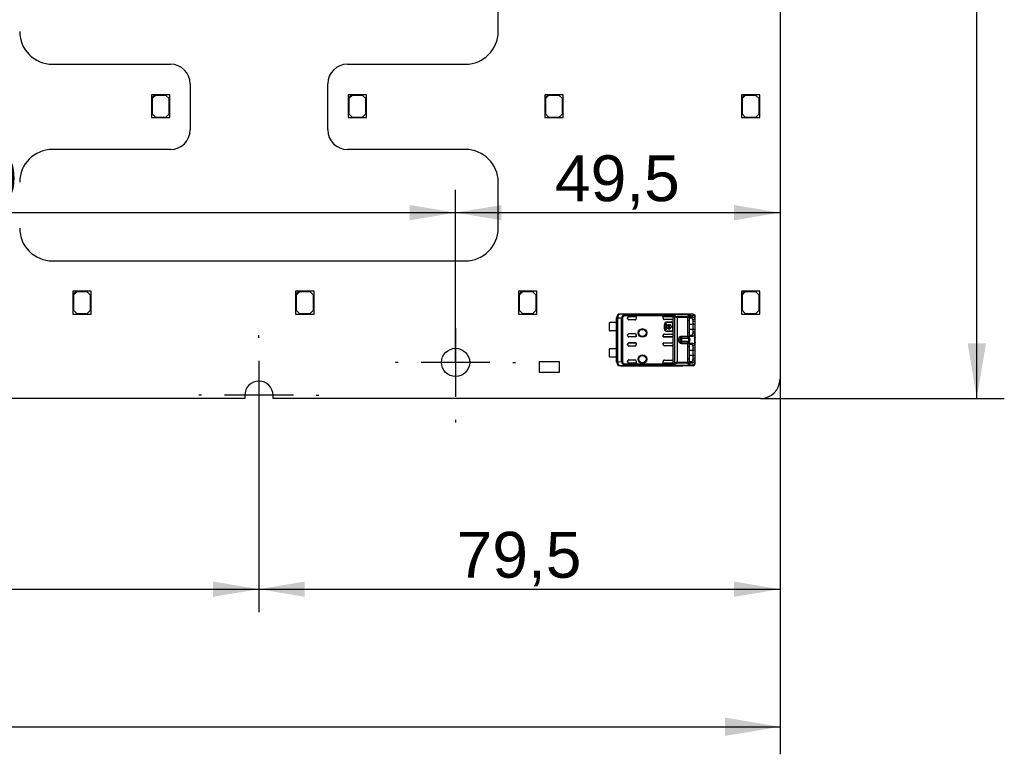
# Model space of a CAD drawing. Header units: millimetres. Extents: x 16 to 406, y 5 to 285.
# Tile 10 of 14: x 261 to 336, y 103 to 159. Entities that reach past the tile are written whole.
import ezdxf
from ezdxf.enums import TextEntityAlignment as Align
from ezdxf.lldxf.tags import DXFTag

# ---------------------------------------------------------------- set-up
doc = ezdxf.new("R2010")
doc.units = ezdxf.units.MM
doc.layers.add('Default', color=7, linetype='Continuous')
doc.layers.add('RECLED_519X261MM', color=7, linetype='Continuous')
doc.styles.add('SEACAD_Arial', font='arial.ttf')
tags = doc.linetypes.add('CENTER2', pattern=[28.575, 19.05, -3.175, 3.175, -3.175]).pattern_tags.tags
tags[10:11] = [DXFTag(74, 4), DXFTag(75, 0), DXFTag(340, '0'), DXFTag(46, 0.0), DXFTag(50, 0.0), DXFTag(44, 0.0), DXFTag(45, 0.0)]
tags[8:9] = [DXFTag(74, 4), DXFTag(75, 0), DXFTag(340, '0'), DXFTag(46, 0.0), DXFTag(50, 0.0), DXFTag(44, 0.0), DXFTag(45, 0.0)]
tags[6:7] = [DXFTag(74, 4), DXFTag(75, 0), DXFTag(340, '0'), DXFTag(46, 0.0), DXFTag(50, 0.0), DXFTag(44, 0.0), DXFTag(45, 0.0)]
tags[4:5] = [DXFTag(74, 4), DXFTag(75, 0), DXFTag(340, '0'), DXFTag(46, 0.0), DXFTag(50, 0.0), DXFTag(44, 0.0), DXFTag(45, 0.0)]
doc.dimstyles.new('ISO', dxfattribs={"dimtxt": 3.5, "dimasz": 3.5, "dimexe": 1.75, "dimexo": 0, "dimgap": 0.875, "dimtad": 1, "dimlfac": 2, "dimtxsty": 'SEACAD_Arial', "dimblk1": '_SE_FILLED', "dimblk2": '_SE_FILLED', "dimsah": 1, "dimcen": 1.75, "dimadec": 0, "dimazin": 0, "dimtfac": 0.5, "dimtdec": 3, "dimtmove": 0, "dimatfit": 3, "dimfxl": 1, "dimarcsym": 0})

# ---------------------------------------------------------------- blocks, each defined once
blk = doc.blocks.new('SEANNOT_GROUP6')
at = {"layer": 'Default', "color": 7, "linetype": 'CENTER2'}
for p, q in [((293.856, 136.94), (293.856, 137.14)), ((293.856, 135.19), (293.856, 129.94)), ((289.481, 132.565), (289.281, 132.565)), ((296.481, 132.565), (291.231, 132.565)), ((298.231, 132.565), (298.431, 132.565)), ((293.856, 128.19), (293.856, 127.99))]:
    blk.add_line(p, q, dxfattribs=at)
blk = doc.blocks.new('SEANNOT_GROUP7')
at = {"layer": 'Default', "color": 7, "linetype": 'CENTER2'}
for p, q in [((278.856, 134.44), (278.856, 134.64)), ((278.856, 132.69), (278.856, 127.44)), ((274.481, 130.065), (274.281, 130.065)), ((281.481, 130.065), (276.231, 130.065)), ((283.231, 130.065), (283.431, 130.065)), ((278.856, 125.69), (278.856, 125.49))]:
    blk.add_line(p, q, dxfattribs=at)
blk = doc.blocks.new('SE')
at = {"layer": 'RECLED_519X261MM', "color": 7, "linetype": 'Continuous'}
for p, q in [((318.606, 258.814), (318.606, 131.315)), ((297.106, 157.815), (297.106, 161.315)), ((263.106, 155.315), (272.105, 155.315)), ((285.607, 155.315), (294.606, 155.315)), ((273.606, 153.814), (273.606, 150.315)), ((284.106, 150.315), (284.106, 153.814)), ((270.906, 152.99), (270.656, 152.99)), ((270.656, 152.99), (270.656, 152.74)), ((270.656, 152.74), (270.906, 152.99)), ((270.656, 152.74), (270.656, 151.24)), ((270.956, 152.94), (270.706, 152.69)), ((270.706, 152.69), (270.706, 151.54)), ((272.056, 152.99), (270.906, 152.99)), ((271.756, 152.94), (270.956, 152.94)), ((272.006, 152.69), (271.756, 152.94)), ((272.006, 151.54), (272.006, 152.69)), ((272.056, 151.24), (272.056, 152.99)), ((285.906, 152.99), (285.656, 152.99)), ((285.656, 152.99), (285.656, 152.74)), ((285.656, 152.74), (285.906, 152.99)), ((285.656, 152.74), (285.656, 151.24)), ((285.956, 152.94), (285.706, 152.69)), ((285.706, 152.69), (285.706, 151.54)), ((287.056, 152.99), (285.906, 152.99)), ((286.756, 152.94), (285.956, 152.94)), ((287.006, 152.69), (286.756, 152.94)), ((287.006, 151.54), (287.006, 152.69)), ((287.056, 151.24), (287.056, 152.99)), ((300.906, 152.99), (300.656, 152.99)), ((300.656, 152.99), (300.656, 152.74)), ((300.656, 152.74), (300.906, 152.99)), ((300.656, 152.74), (300.656, 151.24)), ((300.956, 152.94), (300.706, 152.69)), ((300.706, 152.69), (300.706, 151.54)), ((302.056, 152.99), (300.906, 152.99)), ((301.756, 152.94), (300.956, 152.94)), ((302.006, 152.69), (301.756, 152.94)), ((302.006, 151.54), (302.006, 152.69)), ((302.056, 151.24), (302.056, 152.99)), ((315.906, 152.99), (315.656, 152.99)), ((315.656, 152.99), (315.656, 152.74)), ((315.656, 152.74), (315.906, 152.99)), ((315.656, 152.74), (315.656, 151.24)), ((315.956, 152.94), (315.706, 152.69)), ((315.706, 152.69), (315.706, 151.54)), ((317.056, 152.99), (315.906, 152.99)), ((316.756, 152.94), (315.956, 152.94)), ((317.006, 152.69), (316.756, 152.94)), ((317.006, 151.54), (317.006, 152.69)), ((317.056, 151.24), (317.056, 152.99)), ((270.656, 151.24), (272.056, 151.24)), ((270.706, 151.54), (270.956, 151.29)), ((270.956, 151.29), (271.756, 151.29)), ((271.756, 151.29), (272.006, 151.54)), ((285.656, 151.24), (287.056, 151.24)), ((285.706, 151.54), (285.956, 151.29)), ((285.956, 151.29), (286.756, 151.29)), ((286.756, 151.29), (287.006, 151.54)), ((300.656, 151.24), (302.056, 151.24)), ((300.706, 151.54), (300.956, 151.29)), ((300.956, 151.29), (301.756, 151.29)), ((301.756, 151.29), (302.006, 151.54)), ((315.656, 151.24), (317.056, 151.24)), ((315.706, 151.54), (315.956, 151.29)), ((315.956, 151.29), (316.756, 151.29)), ((316.756, 151.29), (317.006, 151.54)), ((272.105, 148.815), (263.106, 148.815)), ((294.606, 148.815), (285.607, 148.815)), ((297.106, 142.815), (297.106, 146.315)), ((263.106, 140.315), (294.606, 140.315)), ((264.906, 137.99), (264.656, 137.99)), ((264.656, 137.99), (264.656, 137.74)), ((264.656, 137.74), (264.906, 137.99)), ((264.656, 137.74), (264.656, 136.24)), ((264.956, 137.94), (264.706, 137.69)), ((264.706, 137.69), (264.706, 136.54)), ((266.056, 137.99), (264.906, 137.99)), ((265.756, 137.94), (264.956, 137.94)), ((266.006, 137.69), (265.756, 137.94)), ((266.006, 136.54), (266.006, 137.69)), ((266.056, 136.24), (266.056, 137.99)), ((281.906, 137.99), (281.656, 137.99)), ((281.656, 137.99), (281.656, 137.74)), ((281.656, 137.74), (281.906, 137.99)), ((281.656, 137.74), (281.656, 136.24)), ((281.956, 137.94), (281.706, 137.69)), ((281.706, 137.69), (281.706, 136.54)), ((283.056, 137.99), (281.906, 137.99)), ((282.756, 137.94), (281.956, 137.94)), ((283.006, 137.69), (282.756, 137.94)), ((283.006, 136.54), (283.006, 137.69)), ((283.056, 136.24), (283.056, 137.99)), ((298.906, 137.99), (298.656, 137.99)), ((298.656, 137.99), (298.656, 137.74)), ((298.656, 137.74), (298.906, 137.99)), ((298.656, 137.74), (298.656, 136.24)), ((298.956, 137.94), (298.706, 137.69)), ((298.706, 137.69), (298.706, 136.54)), ((300.056, 137.99), (298.906, 137.99)), ((299.756, 137.94), (298.956, 137.94)), ((300.006, 137.69), (299.756, 137.94)), ((300.006, 136.54), (300.006, 137.69)), ((300.056, 136.24), (300.056, 137.99)), ((315.906, 137.99), (315.656, 137.99)), ((315.656, 137.99), (315.656, 137.74)), ((315.656, 137.74), (315.906, 137.99)), ((315.656, 137.74), (315.656, 136.24)), ((315.956, 137.94), (315.706, 137.69)), ((315.706, 137.69), (315.706, 136.54)), ((317.056, 137.99), (315.906, 137.99)), ((316.756, 137.94), (315.956, 137.94)), ((317.006, 137.69), (316.756, 137.94)), ((317.006, 136.54), (317.006, 137.69)), ((317.056, 136.24), (317.056, 137.99)), ((264.656, 136.24), (266.056, 136.24)), ((264.706, 136.54), (264.956, 136.29)), ((264.956, 136.29), (265.756, 136.29)), ((265.756, 136.29), (266.006, 136.54)), ((281.656, 136.24), (283.056, 136.24)), ((281.706, 136.54), (281.956, 136.29)), ((281.956, 136.29), (282.756, 136.29)), ((282.756, 136.29), (283.006, 136.54)), ((298.656, 136.24), (300.056, 136.24)), ((298.706, 136.54), (298.956, 136.29)), ((298.956, 136.29), (299.756, 136.29)), ((299.756, 136.29), (300.006, 136.54)), ((306.131, 135.6), (306.131, 135.962)), ((306.139, 135.962), (306.131, 135.962)), ((306.139, 135.955), (306.139, 135.962)), ((306.139, 135.955), (306.139, 135.954)), ((306.21, 135.954), (306.139, 135.954)), ((306.139, 132.62), (306.139, 135.954)), ((306.21, 135.954), (306.21, 132.621)), ((306.521, 135.951), (306.21, 135.953)), ((306.431, 136.262), (311.156, 136.262)), ((306.431, 136.262), (306.439, 136.254)), ((306.775, 136.25), (306.439, 136.254)), ((306.521, 132.623), (306.521, 135.951)), ((306.597, 135.95), (306.521, 135.95)), ((306.597, 135.95), (306.597, 132.624)), ((306.668, 136.198), (306.711, 136.115)), ((306.711, 136.205), (310.478, 136.205)), ((306.711, 136.205), (306.711, 136.115)), ((310.448, 136.115), (306.711, 136.115)), ((306.775, 136.25), (311.669, 136.25)), ((306.775, 136.25), (306.775, 136.248)), ((306.775, 136.248), (311.669, 136.248)), ((306.981, 135.912), (306.981, 135.965)), ((307.081, 136.065), (307.631, 136.065)), ((307.081, 136.065), (307.081, 136.064)), ((307.628, 136.064), (307.081, 136.064)), ((307.628, 136.064), (307.631, 136.065)), ((307.628, 136.064), (307.628, 135.912)), ((307.631, 136.065), (307.631, 135.912)), ((309.681, 135.942), (309.681, 136.065)), ((309.681, 136.065), (310.348, 136.065)), ((309.685, 136.064), (309.681, 136.065)), ((310.348, 136.064), (309.685, 136.064)), ((309.685, 135.938), (309.685, 136.064)), ((310.348, 136.064), (310.348, 136.065)), ((310.448, 136.106), (310.448, 136.115)), ((310.448, 135.965), (310.448, 136.106)), ((310.448, 136.106), (310.589, 136.034)), ((310.448, 135.965), (310.448, 135.942)), ((310.478, 136.205), (310.646, 136.105)), ((310.589, 132.54), (310.589, 136.034)), ((311.579, 136.058), (310.759, 136.058)), ((310.759, 136.058), (310.759, 135.995)), ((310.759, 135.995), (310.759, 132.579)), ((311.579, 135.995), (310.759, 135.995)), ((311.156, 136.257), (311.156, 136.262)), ((311.156, 136.257), (311.159, 136.257)), ((311.96, 136.257), (311.156, 136.257)), ((311.579, 136.058), (311.616, 136.17)), ((311.579, 135.995), (311.579, 136.058)), ((311.579, 134.579), (311.579, 135.995)), ((311.673, 135.995), (311.579, 135.995)), ((311.616, 136.17), (311.669, 136.248)), ((311.96, 136.257), (311.669, 136.25)), ((311.669, 136.248), (311.669, 136.25)), ((311.673, 135.995), (311.673, 134.579)), ((311.738, 135.968), (311.817, 135.968)), ((311.763, 136.15), (312.054, 136.157)), ((311.959, 136.018), (311.795, 136.017)), ((311.818, 135.968), (311.959, 136.018)), ((311.96, 136.257), (312.007, 136.232)), ((312.101, 135.858), (312.101, 136.137)), ((312.131, 135.682), (312.131, 136.059)), ((315.656, 136.24), (317.056, 136.24)), ((315.706, 136.54), (315.956, 136.29)), ((315.956, 136.29), (316.756, 136.29)), ((316.756, 136.29), (317.006, 136.54)), ((305.581, 135.575), (305.581, 135)), ((306.132, 135.6), (305.656, 135.6)), ((306.132, 135.6), (306.132, 134.975)), ((307.531, 135.812), (307.081, 135.812)), ((307.628, 135.912), (307.631, 135.912)), ((309.685, 135.938), (309.681, 135.942)), ((310.348, 135.842), (309.781, 135.842)), ((309.785, 135.137), (309.785, 135.437)), ((309.798, 135.437), (309.785, 135.437)), ((309.798, 135.137), (309.798, 135.437)), ((309.857, 135.039), (309.857, 135.533)), ((309.857, 135.533), (309.924, 135.533)), ((309.924, 135.533), (309.924, 135.319)), ((309.924, 135.319), (309.975, 135.319)), ((309.975, 135.253), (309.924, 135.253)), ((309.924, 135.253), (309.924, 135.039)), ((309.998, 135.65), (310.298, 135.65)), ((309.998, 135.65), (309.998, 135.637)), ((309.998, 135.637), (310.298, 135.637)), ((310.037, 135.319), (310.243, 135.319)), ((310.243, 135.253), (310.037, 135.253)), ((310.099, 135.449), (310.099, 135.386)), ((310.182, 135.386), (310.182, 135.449)), ((310.298, 135.637), (310.298, 135.65)), ((310.306, 135.319), (310.357, 135.319)), ((310.357, 135.253), (310.306, 135.253)), ((310.357, 135.319), (310.357, 135.253)), ((310.411, 135.537), (310.398, 135.537)), ((310.398, 135.537), (310.398, 135.037)), ((310.411, 135.537), (310.411, 135.037)), ((310.448, 134.632), (310.448, 135.942)), ((311.684, 135.712), (311.684, 134.862)), ((311.982, 135.462), (311.684, 135.462)), ((311.96, 135.822), (312.101, 135.858)), ((312.131, 135.682), (311.982, 135.663)), ((311.982, 135.462), (311.982, 135.663)), ((312.131, 135.462), (311.982, 135.462)), ((311.982, 135.112), (311.982, 135.462)), ((312.131, 135.462), (312.131, 135.682)), ((312.131, 135.112), (312.131, 135.462)), ((306.132, 134.975), (305.656, 134.975)), ((306.131, 133.6), (306.131, 134.975)), ((306.981, 134.609), (306.981, 134.662)), ((307.081, 134.762), (307.531, 134.762)), ((307.081, 134.51), (307.081, 134.509)), ((307.628, 134.51), (307.081, 134.51)), ((307.631, 134.509), (307.081, 134.509)), ((307.628, 134.51), (307.628, 134.662)), ((307.631, 134.662), (307.628, 134.662)), ((307.628, 134.51), (307.631, 134.509)), ((307.631, 134.662), (307.631, 134.509)), ((309.685, 134.635), (309.681, 134.632)), ((309.681, 134.509), (309.681, 134.632)), ((309.685, 134.51), (309.681, 134.509)), ((309.681, 134.509), (310.348, 134.509)), ((309.685, 134.635), (309.685, 134.51)), ((310.348, 134.51), (309.685, 134.51)), ((309.781, 134.732), (310.348, 134.732)), ((309.785, 135.137), (309.798, 135.137)), ((309.924, 135.039), (309.857, 135.039)), ((310.298, 134.937), (309.998, 134.937)), ((309.998, 134.937), (309.998, 134.924)), ((310.298, 134.924), (309.998, 134.924)), ((310.298, 134.924), (310.298, 134.937)), ((310.348, 134.509), (310.348, 134.51)), ((310.398, 135.037), (310.411, 135.037)), ((310.448, 134.632), (310.448, 134.609)), ((310.448, 133.965), (310.448, 134.609)), ((311.017, 134.455), (310.983, 134.343)), ((311.081, 134.579), (311.579, 134.579)), ((311.081, 134.579), (311.081, 134.516)), ((311.579, 134.516), (311.081, 134.516)), ((311.081, 134.516), (311.081, 134.41)), ((311.579, 134.516), (311.579, 134.579)), ((311.579, 134.579), (311.673, 134.579)), ((311.613, 134.41), (311.579, 134.516)), ((311.654, 134.607), (311.795, 134.557)), ((311.684, 135.112), (311.982, 135.112)), ((311.817, 134.606), (311.738, 134.606)), ((311.795, 134.557), (311.959, 134.556)), ((311.959, 134.556), (311.818, 134.606)), ((312.101, 134.716), (311.96, 134.752)), ((311.982, 135.112), (312.131, 135.112)), ((311.982, 134.911), (311.982, 135.112)), ((311.982, 134.911), (312.131, 134.892)), ((312.101, 133.86), (312.101, 134.716)), ((312.131, 134.892), (312.131, 135.112)), ((312.131, 134.497), (312.131, 134.892)), ((312.131, 134.497), (312.131, 134.484)), ((306.981, 133.912), (306.981, 133.965)), ((307.081, 134.065), (307.631, 134.065)), ((307.081, 134.065), (307.081, 134.064)), ((307.628, 134.064), (307.081, 134.064)), ((307.531, 133.812), (307.081, 133.812)), ((307.628, 134.064), (307.631, 134.065)), ((307.628, 133.912), (307.628, 134.064)), ((307.628, 133.912), (307.631, 133.912)), ((307.631, 134.065), (307.631, 133.912)), ((309.681, 133.942), (309.681, 134.065)), ((309.681, 134.065), (310.348, 134.065)), ((309.685, 134.064), (309.681, 134.065)), ((309.685, 133.939), (309.681, 133.942)), ((309.685, 134.064), (309.685, 133.939)), ((309.685, 134.064), (310.348, 134.064)), ((310.348, 133.842), (309.781, 133.842)), ((310.348, 134.064), (310.348, 134.065)), ((310.448, 133.965), (310.448, 133.942)), ((310.448, 132.632), (310.448, 133.942)), ((310.884, 134.216), (310.884, 134.358)), ((310.884, 134.358), (310.983, 134.343)), ((310.884, 134.216), (310.983, 134.231)), ((310.981, 134.301), (310.981, 134.293)), ((310.981, 134.293), (310.983, 134.231)), ((311.081, 134.41), (311.081, 134.164)), ((311.081, 134.41), (311.613, 134.41)), ((311.613, 134.164), (311.081, 134.164)), ((311.081, 134.164), (311.081, 134.058)), ((311.081, 134.058), (311.579, 134.058)), ((311.081, 134.058), (311.081, 133.995)), ((311.579, 133.995), (311.081, 133.995)), ((311.579, 134.058), (311.613, 134.164)), ((311.579, 133.995), (311.579, 134.058)), ((311.579, 132.579), (311.579, 133.995)), ((311.673, 133.995), (311.579, 133.995)), ((311.673, 133.995), (311.673, 132.579)), ((311.684, 133.712), (311.684, 132.862)), ((311.738, 133.968), (311.817, 133.968)), ((311.959, 134.018), (311.795, 134.017)), ((311.818, 133.968), (311.959, 134.018)), ((312.101, 133.86), (311.96, 133.824)), ((312.131, 134.09), (312.131, 134.077)), ((312.131, 133.682), (312.131, 134.077)), ((305.581, 133.575), (305.581, 133)), ((306.132, 133.6), (305.656, 133.6)), ((306.132, 132.975), (305.656, 132.975)), ((306.131, 132.612), (306.131, 132.975)), ((306.132, 133.6), (306.132, 132.975)), ((311.982, 133.462), (311.684, 133.462)), ((311.684, 133.112), (311.982, 133.112)), ((312.131, 133.682), (311.982, 133.663)), ((311.982, 133.462), (311.982, 133.663)), ((311.982, 133.112), (311.982, 133.462)), ((312.131, 133.462), (311.982, 133.462)), ((311.982, 132.911), (311.982, 133.112)), ((311.982, 133.112), (312.131, 133.112)), ((312.131, 133.462), (312.131, 133.682)), ((312.131, 133.112), (312.131, 133.462)), ((312.131, 132.892), (312.131, 133.112)), ((301.781, 132.615), (300.231, 132.615)), ((300.231, 132.615), (300.231, 131.815)), ((301.781, 131.815), (301.781, 132.615)), ((306.131, 132.612), (306.139, 132.612)), ((306.139, 132.62), (306.21, 132.62)), ((306.139, 132.612), (306.139, 132.62)), ((306.139, 132.62), (306.139, 132.62)), ((306.21, 132.621), (306.521, 132.623)), ((306.439, 132.32), (306.431, 132.312)), ((306.431, 132.312), (311.156, 132.312)), ((306.439, 132.32), (306.775, 132.324)), ((306.521, 132.624), (306.597, 132.624)), ((306.671, 132.381), (306.668, 132.377)), ((306.671, 132.381), (306.711, 132.459)), ((306.711, 132.459), (310.448, 132.459)), ((306.711, 132.459), (306.711, 132.369)), ((310.48, 132.369), (306.711, 132.369)), ((306.775, 132.326), (306.775, 132.324)), ((306.775, 132.326), (311.669, 132.326)), ((311.669, 132.324), (306.775, 132.324)), ((306.981, 132.609), (306.981, 132.662)), ((307.081, 132.762), (307.531, 132.762)), ((307.081, 132.51), (307.081, 132.509)), ((307.628, 132.51), (307.081, 132.51)), ((307.631, 132.509), (307.081, 132.509)), ((307.631, 132.662), (307.628, 132.662)), ((307.628, 132.662), (307.628, 132.51)), ((307.628, 132.51), (307.631, 132.509)), ((307.631, 132.662), (307.631, 132.509)), ((309.685, 132.635), (309.681, 132.632)), ((309.681, 132.509), (309.681, 132.632)), ((309.685, 132.51), (309.681, 132.509)), ((309.681, 132.509), (310.348, 132.509)), ((309.685, 132.51), (309.685, 132.635)), ((310.348, 132.51), (309.685, 132.51)), ((309.781, 132.732), (310.348, 132.732)), ((310.348, 132.509), (310.348, 132.51)), ((310.448, 132.632), (310.448, 132.609)), ((310.448, 132.468), (310.448, 132.609)), ((310.646, 132.469), (310.48, 132.369)), ((310.759, 132.579), (311.579, 132.579)), ((310.759, 132.579), (310.759, 132.516)), ((311.579, 132.516), (310.759, 132.516)), ((311.159, 132.317), (311.156, 132.317)), ((311.156, 132.312), (311.156, 132.317)), ((311.156, 132.317), (311.96, 132.317)), ((311.579, 132.516), (311.579, 132.579)), ((311.579, 132.579), (311.673, 132.579)), ((311.616, 132.404), (311.579, 132.516)), ((311.669, 132.326), (311.616, 132.404)), ((311.654, 132.607), (311.795, 132.557)), ((311.669, 132.324), (311.669, 132.326)), ((311.669, 132.324), (311.96, 132.317)), ((311.817, 132.606), (311.738, 132.606)), ((312.054, 132.417), (311.763, 132.424)), ((311.795, 132.557), (311.959, 132.556)), ((311.959, 132.556), (311.818, 132.606)), ((312.101, 132.716), (311.96, 132.752)), ((311.982, 132.911), (312.131, 132.892)), ((312.101, 132.437), (312.101, 132.716)), ((312.131, 132.515), (312.131, 132.892)), ((300.231, 131.815), (301.781, 131.815)), ((277.781, 130.065), (277.781, 129.815)), ((279.931, 129.815), (279.931, 130.065)), ((277.781, 129.815), (234.931, 129.815)), ((317.106, 129.815), (279.931, 129.815))]:
    blk.add_line(p, q, dxfattribs=at)
for centre, radius in [((308.106, 134.812), 0.328), ((308.106, 134.812), 0.293), ((308.106, 134.812), 0.276), ((308.106, 134.812), 0.275), ((293.856, 132.565), 1.075), ((308.106, 132.812), 0.328), ((308.106, 132.812), 0.293), ((308.106, 132.812), 0.276), ((308.106, 132.812), 0.275)]:
    blk.add_circle(centre, radius, dxfattribs=at)
for centre, radius, start, end in [((263.106, 157.815), 2.5, 180, 270), ((294.606, 157.815), 2.5, 270, 0), ((272.105, 153.814), 1.501, 0, 90), ((285.607, 153.814), 1.501, 90, 180), ((272.105, 150.315), 1.501, 270, 0), ((285.607, 150.315), 1.501, 180, 270), ((263.106, 146.315), 2.5, 90, 180), ((294.606, 146.315), 2.5, 0, 90), ((263.106, 142.815), 2.5, 180, 270), ((294.606, 142.815), 2.5, 270, 0), ((306.439, 135.954), 0.3, 90.00397, 179.99564), ((306.811, 135.945), 0.29, 119.45696, 178.84003), ((306.707, 136.098), 0.107, 87.5513, 111.03618), ((310.864, 136.03), 0.424, 155.67344, 168.42445), ((310.777, 135.943), 0.208, 128.93976, 154.24065), ((310.764, 136.411), 0.416, 245.0685, 269.26555), ((310.768, 136.239), 0.182, 227.59532, 267.07757), ((311.564, 135.934), 0.125, 29.27157, 83.17257), ((311.587, 136.043), 0.131, 19.73172, 77.0474), ((311.66, 136.145), 0.103, 3.11472, 84.83647), ((312.123, 135.868), 0.467, 152.0828, 164.23594), ((311.865, 136.01), 0.173, 126.13014, 153.83762), ((311.956, 136.16), 0.0975, 358.48459, 87.9947), ((311.931, 136.072), 0.199, 358.70828, 35.05842), ((305.656, 135.475), 0.125, 90, 126.8699), ((307.081, 135.912), 0.1, 180, 270), ((309.998, 135.437), 0.213, 90, 180), ((309.998, 135.437), 0.2, 90, 180), ((310.14, 135.286), 0.169, 104.20419, 168.67274), ((310.14, 135.286), 0.169, 191.32726, 348.67274), ((310.14, 135.286), 0.108, 112.43198, 162.21534), ((310.14, 135.286), 0.108, 197.78466, 342.21534), ((310.14, 135.286), 0.169, 11.32726, 75.79581), ((310.14, 135.286), 0.108, 17.78466, 67.56802), ((310.298, 135.537), 0.113, 0, 90), ((310.298, 135.537), 0.1, 0, 90), ((311.497, 135.679), 0.485, 358.02487, 17.14654), ((311.762, 135.71), 0.371, 355.76369, 23.6318), ((305.656, 135.1), 0.125, 233.1301, 270), ((307.081, 134.662), 0.1, 90, 180), ((309.998, 135.137), 0.213, 180, 270), ((309.998, 135.137), 0.2, 180, 270), ((310.298, 135.037), 0.1, 270, 0), ((310.298, 135.037), 0.113, 270, 360), ((311.564, 134.64), 0.125, 276.8284, 330.72731), ((311.588, 134.534), 0.126, 281.57049, 340.74713), ((311.195, 134.287), 0.552, 338.14838, 21.85169), ((311.424, 134.904), 0.558, 344.11595, 0.72452), ((311.761, 134.864), 0.371, 336.37261, 4.26267), ((313.051, 134.287), 0.941, 167.92303, 192.10298), ((307.081, 133.912), 0.1, 180, 270), ((311.315, 134.309), 0.334, 174.13428, 181.30051), ((311.564, 133.934), 0.125, 29.27675, 83.16842), ((311.588, 134.04), 0.126, 19.2531, 78.42929), ((312.136, 133.864), 0.481, 153.05736, 164.18187), ((311.489, 133.679), 0.493, 358.12047, 17.05085), ((311.753, 133.709), 0.379, 355.94968, 23.39562), ((305.656, 133.475), 0.125, 90, 126.8699), ((305.656, 133.1), 0.125, 233.1301, 270), ((306.439, 132.62), 0.3, 180.00436, 269.99716), ((306.817, 132.633), 0.296, 181.85946, 239.92253), ((306.707, 132.476), 0.107, 248.65961, 272.13865), ((307.081, 132.662), 0.1, 90, 180), ((310.205, 133.117), 0.693, 290.5133, 303.67456), ((310.661, 132.482), 0.214, 186.32785, 211.97261), ((310.764, 132.165), 0.415, 90.69705, 114.96949), ((310.769, 132.333), 0.184, 93.14637, 132.18222), ((311.564, 132.64), 0.125, 276.82926, 330.7266), ((311.59, 132.527), 0.126, 281.66149, 341.57144), ((311.66, 132.429), 0.103, 275.14806, 356.89207), ((312.122, 132.706), 0.467, 195.76195, 207.932), ((311.865, 132.564), 0.173, 206.17127, 233.85879), ((311.955, 132.494), 0.177, 270.56946, 312.58403), ((311.424, 132.904), 0.558, 344.11606, 0.72539), ((311.956, 132.414), 0.0975, 272.00873, 1.51606), ((311.937, 132.498), 0.193, 315.11479, 1.01187), ((312.018, 132.425), 0.0836, 311.7956, 8.16286), ((311.761, 132.864), 0.371, 336.3608, 4.2684), ((278.856, 130.065), 1.075, 0, 180), ((317.106, 131.315), 1.5, 270, 0)]:
    blk.add_arc(centre, radius, start, end, dxfattribs=at)
for centre, major_axis, ratio, start_param, end_param in [((306.431, 135.962), (0.212, -0.212), 0.999924, 2.35623, 3.926978), ((306.439, 135.954), (0.003, 0.3), 0.766027, 0.013567, 1.579437), ((307.081, 135.965), (0, -0.1), 0.999994, 3.141593, 4.712389), ((307.081, 135.964), (0, -0.1), 0.999994, 3.141593, 4.712375), ((310.348, 135.965), (0, -0.1), 0.999994, 1.570796, 3.141593), ((310.348, 135.964), (0, -0.1), 0.999994, 1.570796, 3.141593), ((311.156, 135.962), (0, 0.3), 0.999962, 6.103357, 6.283185), ((311.669, 136.15), (-0.0024, 0.1), 0.939661, 4.689874, 6.25773), ((312.007, 136.137), (-0.0672, -0.074), 0.8975, 2.254597, 3.932999), ((312.055, 135.706), (0, -0.451), 0.342128, 2.840825, 3.150345), ((307.528, 135.912), (-0.1, 0), 0.999848, 1.570796, 3.141593), ((307.531, 135.912), (-0.1, 0), 0.999848, 1.570796, 3.141593), ((309.781, 135.942), (0.0707, -0.0707), 0.999695, 3.926839, 5.497939), ((309.785, 135.939), (0.0707, -0.0707), 0.999695, 3.932239, 4.712389), ((310.348, 135.942), (0, -0.1), 0.999848, 0, 1.570796), ((307.081, 134.61), (0, 0.1), 0.999994, 1.570796, 3.141593), ((307.081, 134.609), (0, 0.1), 0.999994, 1.570796, 3.141593), ((307.528, 134.662), (-0.1, 0), 0.999848, 3.141593, 4.712389), ((307.531, 134.662), (-0.1, 0), 0.999848, 3.141593, 4.712389), ((309.781, 134.632), (0.0707, 0.0707), 0.999695, 0.785246, 2.356347), ((309.785, 134.635), (0.0707, 0.0707), 0.999695, 1.570796, 2.356347), ((310.348, 134.632), (0, 0.1), 0.999848, 4.712389, 6.283185), ((310.348, 134.61), (0, 0.1), 0.999994, 3.141593, 4.712389), ((310.348, 134.609), (0, 0.1), 0.999994, 3.141593, 4.712389), ((311.794, 134.885), (0, -0.469), 0.34202, -0.859272, -0.576897), ((307.081, 133.965), (0, -0.1), 0.999994, 3.141593, 4.712389), ((307.081, 133.964), (0, -0.1), 0.999994, 3.141593, 4.712389), ((307.528, 133.912), (-0.1, 0), 0.999848, 1.570796, 3.141593), ((307.531, 133.912), (-0.1, 0), 0.999848, 1.570796, 3.141593), ((309.781, 133.942), (0.0707, -0.0707), 0.999695, 3.926838, 5.497939), ((309.785, 133.939), (0.0707, -0.0707), 0.999695, 3.926838, 4.712389), ((310.348, 133.965), (0, -0.1), 0.999994, 1.570796, 3.141593), ((310.348, 133.964), (0, -0.1), 0.999994, 1.570796, 3.141593), ((310.348, 133.942), (0, -0.1), 0.999848, 0, 1.570796), ((311.081, 134.328), (-0.1, 0), 0.821429, 4.712389, 6.100671), ((311.081, 134.246), (0.1, 0), 0.821429, 3.324107, 4.712389), ((306.431, 132.612), (0.212, 0.212), 0.999924, 2.356207, 3.926956), ((306.439, 132.62), (-0.003, 0.3), 0.766027, 1.562157, 3.128038), ((307.081, 132.61), (0, 0.1), 0.999994, 1.57081, 3.141593), ((307.081, 132.609), (0, 0.1), 0.999994, 1.570796, 3.141593), ((307.528, 132.662), (-0.1, 0), 0.999848, 3.141593, 4.712389), ((307.531, 132.662), (-0.1, 0), 0.999848, 3.141593, 4.712389), ((309.781, 132.632), (0.0707, 0.0707), 0.999695, 0.785246, 2.356347), ((309.785, 132.635), (0.0707, 0.0707), 0.999695, 1.570796, 2.356347), ((310.348, 132.632), (0, 0.1), 0.999848, 4.712389, 6.283185), ((310.348, 132.61), (0, 0.1), 0.999994, 3.141593, 4.712389), ((310.348, 132.609), (0, 0.1), 0.999994, 3.141593, 4.712389), ((311.156, 132.612), (0, 0.3), 0.999962, 3.141593, 3.321418), ((311.669, 132.424), (0.0024, 0.1), 0.939661, 3.166998, 4.734915), ((312.055, 132.867), (0, 0.45), 0.34204, 3.132956, 3.443098), ((312.031, 132.515), (0.1, 0), 0.754543, 6.070649, 6.283069)]:
    blk.add_ellipse(centre, major_axis=major_axis, ratio=ratio, start_param=start_param, end_param=end_param, dxfattribs=at)
for points, degree in [([(306.597, 135.95), (306.598, 135.973), (306.608, 136.016), (306.645, 136.071), (306.687, 136.101), (306.711, 136.115)], 3), ([(312.101, 134.716), (312.043, 134.556), (311.959, 134.556)], 2), ([(311.959, 134.018), (312.042, 134.019), (312.101, 133.86)], 2), ([(306.711, 132.459), (306.686, 132.473), (306.644, 132.505), (306.607, 132.56), (306.598, 132.601), (306.597, 132.624)], 3), ([(312.101, 132.716), (312.043, 132.556), (311.959, 132.556)], 2)]:
    blk.add_open_spline(points, degree=degree, dxfattribs=at)
for points, degree, knots in [([(306.668, 136.198), (306.672, 136.205), (306.679, 136.217), (306.692, 136.23), (306.709, 136.24), (306.735, 136.249), (306.762, 136.25), (306.775, 136.25)], 3, [0, 0, 0, 0, 0.233305, 0.418726, 0.557587, 0.771407, 1, 1, 1, 1]), ([(306.775, 136.248), (306.77, 136.247), (306.759, 136.246), (306.745, 136.243), (306.734, 136.239), (306.725, 136.234), (306.718, 136.226), (306.713, 136.217), (306.712, 136.209), (306.711, 136.205)], 3, [0, 0, 0, 0, 0.113395, 0.227464, 0.348898, 0.483291, 0.634809, 0.806373, 1, 1, 1, 1]), ([(311.684, 135.712), (311.684, 135.835), (311.715, 135.925), (311.748, 136.017), (311.795, 136.017)], 2, [0, 0, 0, 0.5, 0.5, 1, 1, 1]), ([(311.96, 135.822), (311.955, 135.833), (311.945, 135.856), (311.928, 135.886), (311.909, 135.913), (311.888, 135.936), (311.866, 135.954), (311.843, 135.966), (311.826, 135.968), (311.818, 135.968)], 3, [0, 0, 0, 0, 0.119171, 0.246227, 0.381178, 0.524029, 0.674783, 0.83344, 1, 1, 1, 1]), ([(311.959, 136.018), (311.999, 136.018), (312.036, 135.976), (312.073, 135.934), (312.101, 135.858)], 2, [0, 0, 0, 0.5, 0.5, 1, 1, 1]), ([(312.131, 136.059), (312.131, 136.068), (312.13, 136.085), (312.125, 136.106), (312.116, 136.124), (312.106, 136.133), (312.101, 136.137)], 3, [0, 0, 0, 0, 0.244606, 0.491396, 0.742515, 1, 1, 1, 1]), ([(310.884, 134.358), (310.903, 134.453), (310.955, 134.513), (310.98, 134.542), (311.012, 134.559), (311.044, 134.576), (311.081, 134.579)], 2, [0, 0, 0, 0.5, 0.5, 0.75, 0.75, 1, 1, 1]), ([(311.081, 134.516), (311.077, 134.516), (311.069, 134.515), (311.058, 134.509), (311.045, 134.499), (311.031, 134.48), (311.022, 134.464), (311.017, 134.455)], 3, [0, 0, 0, 0, 0.116292, 0.245911, 0.39736, 0.643352, 1, 1, 1, 1]), ([(311.795, 134.557), (311.748, 134.561), (311.716, 134.648), (311.684, 134.735), (311.684, 134.862)], 2, [0, 0, 0, 0.5, 0.5, 1, 1, 1]), ([(311.818, 134.606), (311.824, 134.606), (311.838, 134.607), (311.858, 134.615), (311.876, 134.626), (311.9, 134.648), (311.929, 134.686), (311.95, 134.73), (311.96, 134.752)], 3, [0, 0, 0, 0, 0.13162, 0.259649, 0.384096, 0.504969, 0.752582, 1, 1, 1, 1]), ([(311.081, 133.995), (311.007, 134.002), (310.954, 134.062), (310.929, 134.09), (310.911, 134.13), (310.893, 134.169), (310.884, 134.216)], 2, [0, 0, 0, 0.5, 0.5, 0.75, 0.75, 1, 1, 1]), ([(310.983, 134.231), (310.985, 134.219), (310.988, 134.194), (311, 134.158), (311.013, 134.125), (311.028, 134.097), (311.045, 134.077), (311.062, 134.063), (311.075, 134.059), (311.081, 134.058)], 3, [0, 0, 0, 0, 0.180622, 0.363866, 0.549849, 0.69593, 0.816556, 0.915955, 1, 1, 1, 1]), ([(311.613, 134.164), (311.617, 134.169), (311.626, 134.179), (311.636, 134.199), (311.644, 134.222), (311.649, 134.247), (311.652, 134.273), (311.652, 134.299), (311.649, 134.325), (311.644, 134.35), (311.636, 134.374), (311.626, 134.394), (311.617, 134.405), (311.613, 134.41)], 3, [0, 0, 0, 0, 0.095482, 0.187791, 0.277611, 0.365684, 0.452798, 0.539767, 0.627407, 0.716518, 0.80786, 0.90214, 1, 1, 1, 1]), ([(311.684, 133.712), (311.684, 133.835), (311.715, 133.925), (311.748, 134.017), (311.795, 134.017)], 2, [0, 0, 0, 0.5, 0.5, 1, 1, 1]), ([(311.96, 133.823), (311.955, 133.833), (311.945, 133.856), (311.928, 133.886), (311.909, 133.913), (311.888, 133.936), (311.866, 133.954), (311.843, 133.966), (311.826, 133.968), (311.818, 133.968)], 3, [0, 0, 0, 0, 0.119189, 0.246257, 0.381214, 0.524065, 0.674813, 0.833458, 1, 1, 1, 1]), ([(306.775, 132.324), (306.768, 132.324), (306.754, 132.324), (306.734, 132.327), (306.718, 132.331), (306.7, 132.338), (306.683, 132.352), (306.674, 132.367), (306.668, 132.377)], 3, [0, 0, 0, 0, 0.122214, 0.238699, 0.352338, 0.466231, 0.68875, 1, 1, 1, 1]), ([(306.711, 132.369), (306.712, 132.364), (306.714, 132.353), (306.722, 132.342), (306.735, 132.334), (306.752, 132.329), (306.768, 132.327), (306.775, 132.326)], 3, [0, 0, 0, 0, 0.264912, 0.488067, 0.676456, 0.841557, 1, 1, 1, 1]), ([(311.795, 132.557), (311.748, 132.561), (311.716, 132.648), (311.684, 132.735), (311.684, 132.862)], 2, [0, 0, 0, 0.5, 0.5, 1, 1, 1]), ([(311.818, 132.606), (311.824, 132.606), (311.838, 132.607), (311.858, 132.615), (311.876, 132.626), (311.9, 132.648), (311.929, 132.686), (311.95, 132.73), (311.96, 132.752)], 3, [0, 0, 0, 0, 0.13162, 0.259649, 0.384096, 0.504969, 0.752582, 1, 1, 1, 1]), ([(312.101, 132.437), (312.105, 132.441), (312.113, 132.447), (312.122, 132.461), (312.127, 132.476), (312.131, 132.494), (312.131, 132.508), (312.131, 132.515)], 3, [0, 0, 0, 0, 0.206395, 0.408543, 0.607471, 0.804252, 1, 1, 1, 1])]:
    blk.add_open_spline(points, degree=degree, knots=knots, dxfattribs=at)
blk.add_rational_spline([(310.589, 132.54), (310.602, 132.511), (310.623, 132.486), (310.646, 132.469)], [1.05939443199, 0.980194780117, 0.980201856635, 1.05941566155], degree=3, dxfattribs=at)
blk = doc.blocks.new('DMBLK10')
at = {"layer": 'Default', "linetype": 'Continuous'}
for points in [[(237.356, 114.679), (237.356, 115.846), (233.856, 115.263)], [(275.356, 114.679), (278.856, 115.263), (275.356, 115.846)]]:
    blk.add_hatch(color=7, dxfattribs=at).paths.add_polyline_path(points)
at = {"layer": 'Default', "color": 7, "linetype": 'Continuous'}
for p, q in [((278.856, 131.14), (278.856, 113.513)), ((233.856, 130.065), (233.856, 113.513)), ((233.856, 115.263), (278.856, 115.263))]:
    blk.add_line(p, q, dxfattribs=at)
at = {"layer": 'Default', "color": 7, "linetype": 'Continuous', "style": 'SEACAD_Arial'}
blk.add_text('90', height=3.5, dxfattribs=at).set_placement((253.617, 119.638), align=Align.TOP_LEFT)
blk = doc.blocks.new('_SE_FILLED')
at = {"color": 0}
blk.add_line((0, 0), (-1, 0), dxfattribs=at)
blk.add_solid([(0, 0), (-1, -0.1665), (-1, 0.1665), (0, 0)], dxfattribs=at)
blk = doc.blocks.new('DMBLK11')
at = {"layer": 'Default', "linetype": 'Continuous'}
for points in [[(282.356, 114.679), (282.356, 115.846), (278.856, 115.263)], [(315.106, 114.679), (318.606, 115.263), (315.106, 115.846)]]:
    blk.add_hatch(color=7, dxfattribs=at).paths.add_polyline_path(points)
at = {"layer": 'Default', "color": 7, "linetype": 'Continuous'}
for p, q in [((318.606, 131.315), (318.606, 113.513)), ((278.856, 130.065), (278.856, 113.513)), ((278.856, 115.263), (318.606, 115.263))]:
    blk.add_line(p, q, dxfattribs=at)
at = {"layer": 'Default', "color": 7, "linetype": 'Continuous', "style": 'SEACAD_Arial'}
blk.add_text('79,5', height=3.5, dxfattribs=at).set_placement((293.938, 119.638), align=Align.TOP_LEFT)
blk = doc.blocks.new('DMBLK15')
at = {"layer": 'Default', "linetype": 'Continuous'}
for points in [[(63.306, 104.063), (63.306, 105.463), (59.106, 104.763)], [(314.406, 104.063), (318.606, 104.763), (314.406, 105.463)]]:
    blk.add_hatch(color=7, dxfattribs=at).paths.add_polyline_path(points)
at = {"layer": 'Default', "color": 7, "linetype": 'Continuous'}
for p, q in [((59.106, 131.315), (59.106, 102.663)), ((318.606, 131.315), (318.606, 102.663)), ((59.106, 104.763), (318.606, 104.763))]:
    blk.add_line(p, q, dxfattribs=at)
at = {"layer": 'Default', "color": 7, "linetype": 'Continuous', "style": 'SEACAD_Arial'}
blk.add_text('519', height=4.2, dxfattribs=at).set_placement((183.926, 110.013), align=Align.TOP_LEFT)
blk = doc.blocks.new('DMBLK17')
at = {"layer": 'Default', "linetype": 'Continuous'}
for points in [[(222.356, 144.575), (218.856, 143.992), (222.356, 143.409)], [(290.356, 144.575), (290.356, 143.409), (293.856, 143.992)]]:
    blk.add_hatch(color=7, dxfattribs=at).paths.add_polyline_path(points)
at = {"layer": 'Default', "color": 7, "linetype": 'Continuous'}
for p, q in [((218.856, 132.565), (218.856, 145.742)), ((293.856, 132.565), (293.856, 145.742)), ((218.856, 143.992), (293.856, 143.992))]:
    blk.add_line(p, q, dxfattribs=at)
at = {"layer": 'Default', "color": 7, "linetype": 'Continuous', "style": 'SEACAD_Arial'}
blk.add_text('150', height=3.5, dxfattribs=at).set_placement((252.247, 148.367), align=Align.TOP_LEFT)
blk = doc.blocks.new('DMBLK20')
at = {"layer": 'Default', "linetype": 'Continuous'}
for points in [[(297.356, 144.575), (293.856, 143.992), (297.356, 143.409)], [(315.106, 144.575), (315.106, 143.409), (318.606, 143.992)]]:
    blk.add_hatch(color=7, dxfattribs=at).paths.add_polyline_path(points)
at = {"layer": 'Default', "color": 7, "linetype": 'Continuous'}
for p, q in [((293.856, 132.565), (293.856, 145.742)), ((293.856, 143.992), (318.606, 143.992))]:
    blk.add_line(p, q, dxfattribs=at)
at = {"layer": 'Default', "color": 7, "linetype": 'Continuous', "style": 'SEACAD_Arial'}
blk.add_text('49,5', height=3.5, dxfattribs=at).set_placement((301.438, 148.367), align=Align.TOP_LEFT)
blk = doc.blocks.new('DMBLK21')
at = {"layer": 'Default', "linetype": 'Continuous'}
for points in [[(334.313, 256.115), (333.613, 260.315), (332.913, 256.115)], [(334.313, 134.015), (332.913, 134.015), (333.613, 129.815)]]:
    blk.add_hatch(color=7, dxfattribs=at).paths.add_polyline_path(points)
at = {"layer": 'Default', "color": 7, "linetype": 'Continuous'}
for p, q in [((317.105, 260.315), (335.713, 260.315)), ((333.613, 129.815), (333.613, 260.315)), ((317.106, 129.815), (335.713, 129.815))]:
    blk.add_line(p, q, dxfattribs=at)
at = {"layer": 'Default', "color": 7, "linetype": 'Continuous', "style": 'SEACAD_Arial'}
blk.add_text('261', height=4.2, rotation=90, dxfattribs=at).set_placement((328.363, 190.134), align=Align.TOP_LEFT)

msp = doc.modelspace()

# ---------------------------------------------------------------- block references
at = {"layer": 'Default'}
for name in ['SE', 'SEANNOT_GROUP6', 'SEANNOT_GROUP7']:
    msp.add_blockref(name, (0, 0), dxfattribs=at)

# ---------------------------------------------------------------- dimensions: what is measured, and where the dimension line sits
at = {"layer": 'Default', "color": 7, "linetype": 'Continuous'}
dim = msp.add_linear_dim(base=(333.6126, 129.8145), p1=(317.1061, 129.8145), p2=(317.1055, 260.3145), angle=90.000264, text='\\A1;<>', dimstyle='ISO', override={"dimtxt": 4.2, "dimasz": 4.2, "dimexe": 2.1, "dimgap": 1.05, "dimcen": 2.1}, dxfattribs=at)
dim.commit()
dim.dimension.update_dxf_attribs({"geometry": 'DMBLK21', "text_midpoint": (333.6126, 195.0645), "dimtype": 161})
dim = msp.add_linear_dim(base=(218.8561, 143.9919), p1=(218.8561, 132.5645), p2=(293.8561, 132.5645), angle=0, text='\\A1;<>', dimstyle='ISO', dxfattribs=at)
dim.commit()
dim.dimension.update_dxf_attribs({"geometry": 'DMBLK17', "text_midpoint": (256.3561, 143.9919), "dimtype": 161})
for base, p1, p2, picture, middle in [((318.6061, 143.9919), (293.8561, 132.5645), (318.6061, 131.3145), 'DMBLK20', (306.2311, 143.9919)), ((278.8561, 115.2627), (233.8561, 130.0645), (278.8561, 131.1395), 'DMBLK10', (256.3561, 115.2627)), ((318.6061, 115.2627), (278.8561, 130.0645), (318.6061, 131.3145), 'DMBLK11', (298.7311, 115.2627))]:
    dim = msp.add_linear_dim(base=base, p1=p1, p2=p2, text='\\A1;<>', dimstyle='ISO', dxfattribs=at)
    dim.commit()
    dim.dimension.update_dxf_attribs({"geometry": picture, "text_midpoint": middle, "dimtype": 160})
dim = msp.add_linear_dim(base=(318.6061, 104.7627), p1=(59.1061, 138.8139), p2=(318.6061, 131.3145), text='\\A1;<>', dimstyle='ISO', override={"dimtxt": 4.2, "dimasz": 4.2, "dimexe": 2.1, "dimgap": 1.05, "dimcen": 2.1}, dxfattribs=at)
dim.commit()
dim.dimension.update_dxf_attribs({"geometry": 'DMBLK15', "text_midpoint": (188.8561, 104.7627), "dimtype": 160})

doc.saveas('drawing.dxf')
